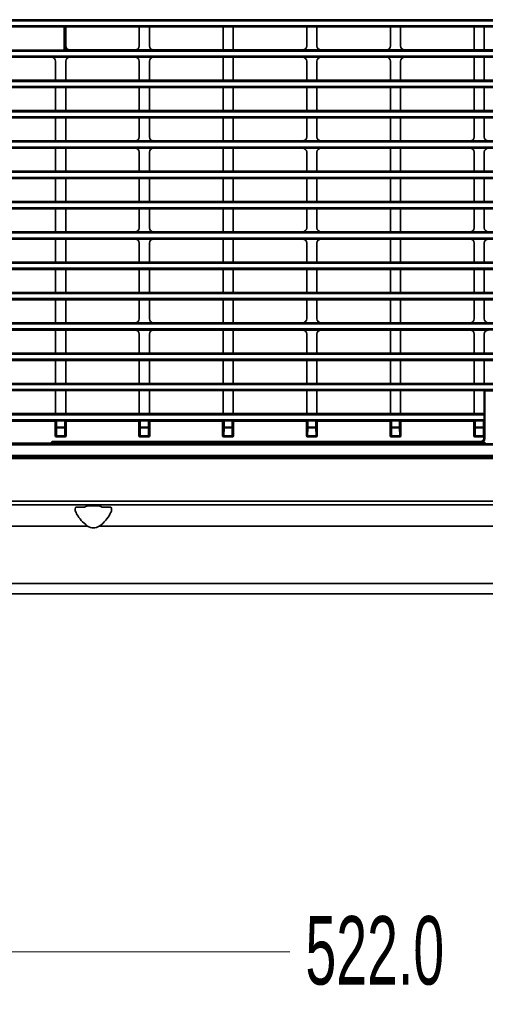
# Model space of a CAD drawing. Header units: millimetres. Extents: x 0 to 1118, y 0 to 864.
# Tile 62 of 250: x 115 to 144, y 412 to 473. Entities that reach past the tile are written whole.
import ezdxf

# ---------------------------------------------------------------- set-up
doc = ezdxf.new("R2010")
doc.units = ezdxf.units.MM
doc.styles.add('SLDTEXTSTYLE0', font='TXT', dxfattribs={"width": 0.605})
doc.dimstyles.new('SLDDIMSTYLE3', dxfattribs={"dimtxt": 4.233333, "dimasz": 4.572, "dimexe": 0, "dimexo": 0.0625, "dimgap": 1.058333, "dimtad": 0, "dimtih": 1, "dimtoh": 1, "dimdec": 1, "dimlfac": 4, "dimrnd": 1e-09, "dimzin": 4, "dimdsep": 46, "dimtxsty": 'SLDTEXTSTYLE0', "dimsah": 1, "dimcen": 0.09, "dimadec": 0, "dimazin": 1, "dimtfac": 1, "dimtofl": 0, "dimtmove": 0, "dimatfit": 3, "dimfxl": 1, "dimfrac": 2, "dimtolj": 1, "dimtzin": 12, "dimarcsym": 0})

# ---------------------------------------------------------------- blocks, each defined once
blk = doc.blocks.new('_D_9')
at = {"color": 7, "linetype": 'Continuous', "lineweight": 0}
for p, q in [((83.423, 433.618), (83.423, 413.606)), ((213.923, 433.618), (213.923, 413.606)), ((150.289, 418.455), (148.834, 418.455)), ((148.834, 418.455), (148.834, 411.958)), ((161.608, 418.455), (163.063, 418.455)), ((163.063, 418.455), (163.063, 411.958)), ((83.423, 415.207), (131.858, 415.207)), ((213.923, 415.207), (165.487, 415.207)), ((148.834, 411.958), (150.289, 411.958)), ((163.063, 411.958), (161.608, 411.958))]:
    blk.add_line(p, q, dxfattribs=at)
at = {"color": 7, "linetype": 'Continuous', "lineweight": 18}
for points in [[(83.423, 415.207), (87.995, 414.445), (87.995, 415.969)], [(213.923, 415.207), (209.351, 415.969), (209.351, 414.445)]]:
    blk.add_solid(points, dxfattribs=at)
at = {"color": 7, "linetype": 'Continuous', "lineweight": 18, "char_height": 4.2333, "attachment_point": 1, "style": 'SLDTEXTSTYLE0'}
for s, insert in [('522.0', (132.827, 417.415)), ('20.6', (150.289, 417.415))]:
    blk.add_mtext(s, dxfattribs=dict(at, insert=insert))
blk = doc.blocks.new('_D_12')
at = {"color": 7, "linetype": 'Continuous', "lineweight": 0}
for p, q in [((156.168, 534.567), (154.713, 534.567)), ((154.713, 534.567), (154.713, 528.07)), ((167.486, 534.567), (168.942, 534.567)), ((168.942, 534.567), (168.942, 528.07)), ((77.298, 503.387), (77.298, 532.919)), ((231.805, 451.829), (231.805, 532.919)), ((77.298, 531.319), (137.737, 531.319)), ((231.805, 531.319), (171.366, 531.319)), ((154.713, 528.07), (156.168, 528.07)), ((168.942, 528.07), (167.486, 528.07))]:
    blk.add_line(p, q, dxfattribs=at)
at = {"color": 7, "linetype": 'Continuous', "lineweight": 18}
for points in [[(77.298, 531.319), (81.87, 530.557), (81.87, 532.081)], [(231.805, 531.319), (227.233, 532.081), (227.233, 530.557)]]:
    blk.add_solid(points, dxfattribs=at)
at = {"color": 7, "linetype": 'Continuous', "lineweight": 18, "char_height": 4.2333, "attachment_point": 1, "style": 'SLDTEXTSTYLE0'}
for s, insert in [('618.0', (138.706, 533.527)), ('24.3', (156.168, 533.527))]:
    blk.add_mtext(s, dxfattribs=dict(at, insert=insert))

msp = doc.modelspace()

# ---------------------------------------------------------------- linework, layer by layer
at = {"color": 7, "linetype": 'Continuous', "lineweight": 35}
for p, q in [((86.393, 472.87), (211.095, 472.87)), ((211.095, 472.807), (86.393, 472.807)), ((86.393, 472.491), (211.095, 472.491)), ((211.095, 472.429), (86.393, 472.429)), ((117.921, 472.428), (112.292, 472.428)), ((117.921, 470.996), (117.921, 472.428)), ((117.983, 472.427), (118.006, 472.423)), ((117.983, 472.427), (117.983, 470.996)), ((122.556, 472.423), (118.006, 472.423)), ((118.006, 471.25), (118.006, 472.423)), ((122.556, 472.423), (123.181, 472.423)), ((122.556, 471.25), (122.556, 472.423)), ((127.731, 472.423), (123.181, 472.423)), ((123.181, 471.25), (123.181, 472.423)), ((127.731, 472.423), (128.356, 472.423)), ((127.731, 471), (127.731, 472.423)), ((132.906, 472.423), (128.356, 472.423)), ((128.356, 471), (128.356, 472.423)), ((132.906, 472.423), (133.531, 472.423)), ((132.906, 471.25), (132.906, 472.423)), ((138.081, 472.423), (133.531, 472.423)), ((133.531, 471.25), (133.531, 472.423)), ((138.081, 472.423), (138.706, 472.423)), ((138.081, 471.25), (138.081, 472.423)), ((143.256, 472.423), (138.706, 472.423)), ((138.706, 471.25), (138.706, 472.423)), ((143.256, 472.423), (143.881, 472.423)), ((143.256, 471), (143.256, 472.423)), ((148.431, 472.423), (143.881, 472.423)), ((143.881, 471), (143.881, 472.423)), ((86.393, 470.995), (211.095, 470.995)), ((211.095, 470.932), (86.393, 470.932)), ((112.292, 470.996), (117.921, 470.996)), ((118.006, 471), (117.983, 470.996)), ((118.006, 471), (118.006, 471.25)), ((118.256, 471), (118.006, 471)), ((118.256, 471), (122.306, 471)), ((123.431, 471), (122.306, 471)), ((123.431, 471), (127.731, 471)), ((128.356, 471), (127.731, 471)), ((128.356, 471), (132.656, 471)), ((133.781, 471), (132.656, 471)), ((133.781, 471), (137.831, 471)), ((138.956, 471), (137.831, 471)), ((138.956, 471), (143.256, 471)), ((143.881, 471), (143.256, 471)), ((143.881, 471), (148.431, 471)), ((86.393, 470.616), (211.095, 470.616)), ((211.095, 470.554), (86.393, 470.554)), ((117.131, 470.548), (112.831, 470.548)), ((117.131, 470.548), (118.256, 470.548)), ((117.381, 469.125), (117.381, 470.299)), ((118.006, 469.125), (118.006, 470.299)), ((122.306, 470.548), (118.256, 470.548)), ((122.306, 470.548), (123.431, 470.548)), ((122.556, 469.125), (122.556, 470.299)), ((123.181, 469.125), (123.181, 470.299)), ((127.731, 470.548), (123.431, 470.548)), ((127.731, 470.548), (128.356, 470.548)), ((127.731, 469.125), (127.731, 470.548)), ((132.656, 470.548), (128.356, 470.548)), ((128.356, 469.125), (128.356, 470.548)), ((132.656, 470.548), (133.781, 470.548)), ((132.906, 469.125), (132.906, 470.299)), ((133.531, 469.125), (133.531, 470.299)), ((137.831, 470.548), (133.781, 470.548)), ((137.831, 470.548), (138.956, 470.548)), ((138.081, 469.125), (138.081, 470.299)), ((138.706, 469.125), (138.706, 470.299)), ((143.256, 470.548), (138.956, 470.548)), ((143.256, 470.548), (143.881, 470.548)), ((143.256, 469.125), (143.256, 470.548)), ((148.431, 470.548), (143.881, 470.548)), ((143.881, 469.125), (143.881, 470.548)), ((86.393, 469.12), (211.095, 469.12)), ((211.095, 469.057), (86.393, 469.057)), ((112.831, 469.125), (117.381, 469.125)), ((118.006, 469.125), (117.381, 469.125)), ((118.006, 469.125), (122.556, 469.125)), ((123.181, 469.125), (122.556, 469.125)), ((123.181, 469.125), (127.731, 469.125)), ((128.356, 469.125), (127.731, 469.125)), ((128.356, 469.125), (132.906, 469.125)), ((133.531, 469.125), (132.906, 469.125)), ((133.531, 469.125), (138.081, 469.125)), ((138.706, 469.125), (138.081, 469.125)), ((138.706, 469.125), (143.256, 469.125)), ((143.881, 469.125), (143.256, 469.125)), ((143.881, 469.125), (148.431, 469.125)), ((86.393, 468.741), (211.095, 468.741)), ((211.095, 468.679), (86.393, 468.679)), ((117.381, 468.673), (112.831, 468.673)), ((117.381, 468.673), (118.006, 468.673)), ((117.381, 467.25), (117.381, 468.673)), ((122.556, 468.673), (118.006, 468.673)), ((118.006, 467.25), (118.006, 468.673)), ((122.556, 468.673), (123.181, 468.673)), ((122.556, 467.25), (122.556, 468.673)), ((127.731, 468.673), (123.181, 468.673)), ((123.181, 467.25), (123.181, 468.673)), ((127.731, 468.673), (128.356, 468.673)), ((127.731, 467.25), (127.731, 468.673)), ((132.906, 468.673), (128.356, 468.673)), ((128.356, 467.25), (128.356, 468.673)), ((132.906, 468.673), (133.531, 468.673)), ((132.906, 467.25), (132.906, 468.673)), ((138.081, 468.673), (133.531, 468.673)), ((133.531, 467.25), (133.531, 468.673)), ((138.081, 468.673), (138.706, 468.673)), ((138.081, 467.25), (138.081, 468.673)), ((143.256, 468.673), (138.706, 468.673)), ((138.706, 467.25), (138.706, 468.673)), ((143.256, 468.673), (143.881, 468.673)), ((143.256, 467.25), (143.256, 468.673)), ((148.431, 468.673), (143.881, 468.673)), ((143.881, 467.25), (143.881, 468.673)), ((86.393, 467.245), (211.095, 467.245)), ((112.831, 467.25), (117.381, 467.25)), ((118.006, 467.25), (117.381, 467.25)), ((118.006, 467.25), (122.556, 467.25)), ((123.181, 467.25), (122.556, 467.25)), ((123.181, 467.25), (127.731, 467.25)), ((128.356, 467.25), (127.731, 467.25)), ((128.356, 467.25), (132.906, 467.25)), ((133.531, 467.25), (132.906, 467.25)), ((133.531, 467.25), (138.081, 467.25)), ((138.706, 467.25), (138.081, 467.25)), ((138.706, 467.25), (143.256, 467.25)), ((143.881, 467.25), (143.256, 467.25)), ((143.881, 467.25), (148.431, 467.25)), ((211.095, 467.182), (86.393, 467.182)), ((86.393, 466.866), (211.095, 466.866)), ((211.095, 466.804), (86.393, 466.804)), ((117.381, 466.798), (112.831, 466.798)), ((117.381, 466.798), (118.006, 466.798)), ((117.381, 465.375), (117.381, 466.798)), ((122.556, 466.798), (118.006, 466.798)), ((118.006, 465.375), (118.006, 466.798)), ((122.556, 466.798), (123.181, 466.798)), ((122.556, 465.625), (122.556, 466.798)), ((127.731, 466.798), (123.181, 466.798)), ((123.181, 465.625), (123.181, 466.798)), ((127.731, 466.798), (128.356, 466.798)), ((127.731, 465.375), (127.731, 466.798)), ((132.906, 466.798), (128.356, 466.798)), ((128.356, 465.375), (128.356, 466.798)), ((132.906, 466.798), (133.531, 466.798)), ((132.906, 465.625), (132.906, 466.798)), ((138.081, 466.798), (133.531, 466.798)), ((133.531, 465.625), (133.531, 466.798)), ((138.081, 466.798), (138.706, 466.798)), ((138.081, 465.375), (138.081, 466.798)), ((143.256, 466.798), (138.706, 466.798)), ((138.706, 465.375), (138.706, 466.798)), ((143.256, 466.798), (143.881, 466.798)), ((143.256, 465.625), (143.256, 466.798)), ((148.431, 466.798), (143.881, 466.798)), ((143.881, 465.625), (143.881, 466.798)), ((86.393, 465.37), (211.095, 465.37)), ((211.095, 465.307), (86.393, 465.307)), ((86.393, 464.991), (211.095, 464.991)), ((211.095, 464.929), (86.393, 464.929)), ((113.081, 465.375), (117.381, 465.375)), ((117.381, 464.923), (113.081, 464.923)), ((118.006, 465.375), (117.381, 465.375)), ((117.381, 464.923), (118.006, 464.923)), ((117.381, 463.5), (117.381, 464.923)), ((118.006, 465.375), (122.306, 465.375)), ((122.306, 464.923), (118.006, 464.923)), ((118.006, 463.5), (118.006, 464.923)), ((123.431, 465.375), (122.306, 465.375)), ((122.306, 464.923), (123.431, 464.923)), ((123.431, 465.375), (127.731, 465.375)), ((127.731, 464.923), (123.431, 464.923)), ((128.356, 465.375), (127.731, 465.375)), ((127.731, 464.923), (128.356, 464.923)), ((127.731, 463.5), (127.731, 464.923)), ((128.356, 465.375), (132.656, 465.375)), ((132.656, 464.923), (128.356, 464.923)), ((128.356, 463.5), (128.356, 464.923)), ((133.781, 465.375), (132.656, 465.375)), ((132.656, 464.923), (133.781, 464.923)), ((133.781, 465.375), (138.081, 465.375)), ((138.081, 464.923), (133.781, 464.923)), ((138.706, 465.375), (138.081, 465.375)), ((138.081, 464.923), (138.706, 464.923)), ((138.081, 463.5), (138.081, 464.923)), ((138.706, 465.375), (143.006, 465.375)), ((143.006, 464.923), (138.706, 464.923)), ((138.706, 463.5), (138.706, 464.923)), ((144.131, 465.375), (143.006, 465.375)), ((143.006, 464.923), (144.131, 464.923)), ((122.556, 463.5), (122.556, 464.674)), ((123.181, 463.5), (123.181, 464.674)), ((132.906, 463.5), (132.906, 464.674)), ((133.531, 463.5), (133.531, 464.674)), ((143.256, 463.5), (143.256, 464.674)), ((143.881, 463.5), (143.881, 464.674)), ((86.393, 463.495), (211.095, 463.495)), ((211.095, 463.432), (86.393, 463.432)), ((86.393, 463.116), (211.095, 463.116)), ((211.095, 463.054), (86.393, 463.054)), ((112.831, 463.5), (117.381, 463.5)), ((117.381, 463.048), (112.831, 463.048)), ((118.006, 463.5), (117.381, 463.5)), ((117.381, 463.048), (118.006, 463.048)), ((117.381, 461.625), (117.381, 463.048)), ((118.006, 463.5), (122.556, 463.5)), ((122.556, 463.048), (118.006, 463.048)), ((118.006, 461.625), (118.006, 463.048)), ((123.181, 463.5), (122.556, 463.5)), ((122.556, 463.048), (123.181, 463.048)), ((122.556, 461.625), (122.556, 463.048)), ((123.181, 463.5), (127.731, 463.5)), ((127.731, 463.048), (123.181, 463.048)), ((123.181, 461.625), (123.181, 463.048)), ((128.356, 463.5), (127.731, 463.5)), ((127.731, 463.048), (128.356, 463.048)), ((127.731, 461.625), (127.731, 463.048)), ((128.356, 463.5), (132.906, 463.5)), ((132.906, 463.048), (128.356, 463.048)), ((128.356, 461.625), (128.356, 463.048)), ((133.531, 463.5), (132.906, 463.5)), ((132.906, 463.048), (133.531, 463.048)), ((132.906, 461.625), (132.906, 463.048)), ((133.531, 463.5), (138.081, 463.5)), ((138.081, 463.048), (133.531, 463.048)), ((133.531, 461.625), (133.531, 463.048)), ((138.706, 463.5), (138.081, 463.5)), ((138.081, 463.048), (138.706, 463.048)), ((138.081, 461.625), (138.081, 463.048)), ((138.706, 463.5), (143.256, 463.5)), ((143.256, 463.048), (138.706, 463.048)), ((138.706, 461.625), (138.706, 463.048)), ((143.881, 463.5), (143.256, 463.5)), ((143.256, 463.048), (143.881, 463.048)), ((143.256, 461.625), (143.256, 463.048)), ((143.881, 463.5), (148.431, 463.5)), ((148.431, 463.048), (143.881, 463.048)), ((143.881, 461.625), (143.881, 463.048)), ((86.393, 461.62), (211.095, 461.62)), ((211.095, 461.557), (86.393, 461.557)), ((86.393, 461.241), (211.095, 461.241)), ((211.095, 461.179), (86.393, 461.179)), ((112.831, 461.625), (117.381, 461.625)), ((117.381, 461.173), (112.831, 461.173)), ((118.006, 461.625), (117.381, 461.625)), ((117.381, 461.173), (118.006, 461.173)), ((117.381, 459.75), (117.381, 461.173)), ((118.006, 461.625), (122.556, 461.625)), ((122.556, 461.173), (118.006, 461.173)), ((118.006, 459.75), (118.006, 461.173)), ((123.181, 461.625), (122.556, 461.625)), ((122.556, 461.173), (123.181, 461.173)), ((122.556, 460), (122.556, 461.173)), ((123.181, 461.625), (127.731, 461.625)), ((127.731, 461.173), (123.181, 461.173)), ((123.181, 460), (123.181, 461.173)), ((128.356, 461.625), (127.731, 461.625)), ((127.731, 461.173), (128.356, 461.173)), ((127.731, 459.75), (127.731, 461.173)), ((128.356, 461.625), (132.906, 461.625)), ((132.906, 461.173), (128.356, 461.173)), ((128.356, 459.75), (128.356, 461.173)), ((133.531, 461.625), (132.906, 461.625)), ((132.906, 461.173), (133.531, 461.173)), ((132.906, 460), (132.906, 461.173)), ((133.531, 461.625), (138.081, 461.625)), ((138.081, 461.173), (133.531, 461.173)), ((133.531, 460), (133.531, 461.173)), ((138.706, 461.625), (138.081, 461.625)), ((138.081, 461.173), (138.706, 461.173)), ((138.081, 459.75), (138.081, 461.173)), ((138.706, 461.625), (143.256, 461.625)), ((143.256, 461.173), (138.706, 461.173)), ((138.706, 459.75), (138.706, 461.173)), ((143.881, 461.625), (143.256, 461.625)), ((143.256, 461.173), (143.881, 461.173)), ((143.256, 460), (143.256, 461.173)), ((143.881, 461.625), (148.431, 461.625)), ((148.431, 461.173), (143.881, 461.173)), ((143.881, 460), (143.881, 461.173)), ((86.393, 459.745), (211.095, 459.745)), ((211.095, 459.682), (86.393, 459.682)), ((86.393, 459.366), (211.095, 459.366)), ((211.095, 459.304), (86.393, 459.304)), ((113.081, 459.75), (117.381, 459.75)), ((117.381, 459.298), (113.081, 459.298)), ((118.006, 459.75), (117.381, 459.75)), ((117.381, 459.298), (118.006, 459.298)), ((117.381, 457.875), (117.381, 459.298)), ((118.006, 459.75), (122.306, 459.75)), ((122.306, 459.298), (118.006, 459.298)), ((118.006, 457.875), (118.006, 459.298)), ((123.431, 459.75), (122.306, 459.75)), ((122.306, 459.298), (123.431, 459.298)), ((123.431, 459.75), (127.731, 459.75)), ((127.731, 459.298), (123.431, 459.298)), ((128.356, 459.75), (127.731, 459.75)), ((127.731, 459.298), (128.356, 459.298)), ((127.731, 457.875), (127.731, 459.298)), ((128.356, 459.75), (132.656, 459.75)), ((132.656, 459.298), (128.356, 459.298)), ((128.356, 457.875), (128.356, 459.298)), ((133.781, 459.75), (132.656, 459.75)), ((132.656, 459.298), (133.781, 459.298)), ((133.781, 459.75), (138.081, 459.75)), ((138.081, 459.298), (133.781, 459.298)), ((138.706, 459.75), (138.081, 459.75)), ((138.081, 459.298), (138.706, 459.298)), ((138.081, 457.875), (138.081, 459.298)), ((138.706, 459.75), (143.006, 459.75)), ((143.006, 459.298), (138.706, 459.298)), ((138.706, 457.875), (138.706, 459.298)), ((144.131, 459.75), (143.006, 459.75)), ((143.006, 459.298), (144.131, 459.298)), ((122.556, 457.875), (122.556, 459.049)), ((123.181, 457.875), (123.181, 459.049)), ((132.906, 457.875), (132.906, 459.049)), ((133.531, 457.875), (133.531, 459.049)), ((143.256, 457.875), (143.256, 459.049)), ((143.881, 457.875), (143.881, 459.049)), ((86.393, 457.87), (211.095, 457.87)), ((211.095, 457.807), (86.393, 457.807)), ((86.393, 457.491), (211.095, 457.491)), ((112.831, 457.875), (117.381, 457.875)), ((118.006, 457.875), (117.381, 457.875)), ((118.006, 457.875), (122.556, 457.875)), ((123.181, 457.875), (122.556, 457.875)), ((123.181, 457.875), (127.731, 457.875)), ((128.356, 457.875), (127.731, 457.875)), ((128.356, 457.875), (132.906, 457.875)), ((133.531, 457.875), (132.906, 457.875)), ((133.531, 457.875), (138.081, 457.875)), ((138.706, 457.875), (138.081, 457.875)), ((138.706, 457.875), (143.256, 457.875)), ((143.881, 457.875), (143.256, 457.875)), ((143.881, 457.875), (148.431, 457.875)), ((211.095, 457.429), (86.393, 457.429)), ((117.381, 457.423), (112.831, 457.423)), ((117.381, 457.423), (118.006, 457.423)), ((117.381, 456), (117.381, 457.423)), ((122.556, 457.423), (118.006, 457.423)), ((118.006, 456), (118.006, 457.423)), ((122.556, 457.423), (123.181, 457.423)), ((122.556, 456), (122.556, 457.423)), ((127.731, 457.423), (123.181, 457.423)), ((123.181, 456), (123.181, 457.423)), ((127.731, 457.423), (128.356, 457.423)), ((127.731, 456), (127.731, 457.423)), ((132.906, 457.423), (128.356, 457.423)), ((128.356, 456), (128.356, 457.423)), ((132.906, 457.423), (133.531, 457.423)), ((132.906, 456), (132.906, 457.423)), ((138.081, 457.423), (133.531, 457.423)), ((133.531, 456), (133.531, 457.423)), ((138.081, 457.423), (138.706, 457.423)), ((138.081, 456), (138.081, 457.423)), ((143.256, 457.423), (138.706, 457.423)), ((138.706, 456), (138.706, 457.423)), ((143.256, 457.423), (143.881, 457.423)), ((143.256, 456), (143.256, 457.423)), ((148.431, 457.423), (143.881, 457.423)), ((143.881, 456), (143.881, 457.423)), ((86.393, 455.995), (211.095, 455.995)), ((211.095, 455.932), (86.393, 455.932)), ((112.831, 456), (117.381, 456)), ((118.006, 456), (117.381, 456)), ((118.006, 456), (122.556, 456)), ((123.181, 456), (122.556, 456)), ((123.181, 456), (127.731, 456)), ((128.356, 456), (127.731, 456)), ((128.356, 456), (132.906, 456)), ((133.531, 456), (132.906, 456)), ((133.531, 456), (138.081, 456)), ((138.706, 456), (138.081, 456)), ((138.706, 456), (143.256, 456)), ((143.881, 456), (143.256, 456)), ((143.881, 456), (148.431, 456)), ((86.393, 455.616), (211.095, 455.616)), ((211.095, 455.554), (86.393, 455.554)), ((117.381, 455.548), (112.831, 455.548)), ((117.381, 455.548), (118.006, 455.548)), ((117.381, 454.125), (117.381, 455.548)), ((122.556, 455.548), (118.006, 455.548)), ((118.006, 454.125), (118.006, 455.548)), ((122.556, 455.548), (123.181, 455.548)), ((122.556, 454.375), (122.556, 455.548)), ((127.731, 455.548), (123.181, 455.548)), ((123.181, 454.375), (123.181, 455.548)), ((127.731, 455.548), (128.356, 455.548)), ((127.731, 454.125), (127.731, 455.548)), ((132.906, 455.548), (128.356, 455.548)), ((128.356, 454.125), (128.356, 455.548)), ((132.906, 455.548), (133.531, 455.548)), ((132.906, 454.375), (132.906, 455.548)), ((138.081, 455.548), (133.531, 455.548)), ((133.531, 454.375), (133.531, 455.548)), ((138.081, 455.548), (138.706, 455.548)), ((138.081, 454.125), (138.081, 455.548)), ((143.256, 455.548), (138.706, 455.548)), ((138.706, 454.125), (138.706, 455.548)), ((143.256, 455.548), (143.881, 455.548)), ((143.256, 454.375), (143.256, 455.548)), ((148.431, 455.548), (143.881, 455.548)), ((143.881, 454.375), (143.881, 455.548)), ((86.393, 454.12), (211.095, 454.12)), ((211.095, 454.057), (86.393, 454.057)), ((113.081, 454.125), (117.381, 454.125)), ((118.006, 454.125), (117.381, 454.125)), ((118.006, 454.125), (122.306, 454.125)), ((123.431, 454.125), (122.306, 454.125)), ((123.431, 454.125), (127.731, 454.125)), ((128.356, 454.125), (127.731, 454.125)), ((128.356, 454.125), (132.656, 454.125)), ((133.781, 454.125), (132.656, 454.125)), ((133.781, 454.125), (138.081, 454.125)), ((138.706, 454.125), (138.081, 454.125)), ((138.706, 454.125), (143.006, 454.125)), ((144.131, 454.125), (143.006, 454.125)), ((86.393, 453.741), (211.095, 453.741)), ((211.095, 453.679), (86.393, 453.679)), ((117.381, 453.673), (113.081, 453.673)), ((117.381, 453.673), (118.006, 453.673)), ((117.381, 452.25), (117.381, 453.673)), ((122.306, 453.673), (118.006, 453.673)), ((118.006, 452.25), (118.006, 453.673)), ((122.306, 453.673), (123.431, 453.673)), ((122.556, 452.25), (122.556, 453.424)), ((123.181, 452.25), (123.181, 453.424)), ((127.731, 453.673), (123.431, 453.673)), ((127.731, 453.673), (128.356, 453.673)), ((127.731, 452.25), (127.731, 453.673)), ((132.656, 453.673), (128.356, 453.673)), ((128.356, 452.25), (128.356, 453.673)), ((132.656, 453.673), (133.781, 453.673)), ((132.906, 452.25), (132.906, 453.424)), ((133.531, 452.25), (133.531, 453.424)), ((138.081, 453.673), (133.781, 453.673)), ((138.081, 453.673), (138.706, 453.673)), ((138.081, 452.25), (138.081, 453.673)), ((143.006, 453.673), (138.706, 453.673)), ((138.706, 452.25), (138.706, 453.673)), ((143.006, 453.673), (144.131, 453.673)), ((143.256, 452.25), (143.256, 453.424)), ((143.881, 452.25), (143.881, 453.424)), ((86.393, 452.245), (211.095, 452.245)), ((211.095, 452.182), (86.393, 452.182)), ((112.831, 452.25), (117.381, 452.25)), ((118.006, 452.25), (117.381, 452.25)), ((118.006, 452.25), (122.556, 452.25)), ((123.181, 452.25), (122.556, 452.25)), ((123.181, 452.25), (127.731, 452.25)), ((128.356, 452.25), (127.731, 452.25)), ((128.356, 452.25), (132.906, 452.25)), ((133.531, 452.25), (132.906, 452.25)), ((133.531, 452.25), (138.081, 452.25)), ((138.706, 452.25), (138.081, 452.25)), ((138.706, 452.25), (143.256, 452.25)), ((143.881, 452.25), (143.256, 452.25)), ((143.881, 452.25), (148.431, 452.25)), ((86.393, 451.866), (211.095, 451.866)), ((211.095, 451.804), (86.393, 451.804)), ((117.381, 451.798), (112.831, 451.798)), ((117.381, 451.798), (118.006, 451.798)), ((117.381, 450.375), (117.381, 451.798)), ((122.556, 451.798), (118.006, 451.798)), ((118.006, 450.375), (118.006, 451.798)), ((122.556, 451.798), (123.181, 451.798)), ((122.556, 450.375), (122.556, 451.798)), ((127.731, 451.798), (123.181, 451.798)), ((123.181, 450.375), (123.181, 451.798)), ((127.731, 451.798), (128.356, 451.798)), ((127.731, 450.375), (127.731, 451.798)), ((132.906, 451.798), (128.356, 451.798)), ((128.356, 450.375), (128.356, 451.798)), ((132.906, 451.798), (133.531, 451.798)), ((132.906, 450.375), (132.906, 451.798)), ((138.081, 451.798), (133.531, 451.798)), ((133.531, 450.375), (133.531, 451.798)), ((138.081, 451.798), (138.706, 451.798)), ((138.081, 450.375), (138.081, 451.798)), ((143.256, 451.798), (138.706, 451.798)), ((138.706, 450.375), (138.706, 451.798)), ((143.256, 451.798), (143.881, 451.798)), ((143.256, 450.375), (143.256, 451.798)), ((148.431, 451.798), (143.881, 451.798)), ((143.881, 450.375), (143.881, 451.798)), ((86.393, 450.37), (211.095, 450.37)), ((211.095, 450.307), (86.393, 450.307)), ((112.831, 450.375), (117.381, 450.375)), ((118.006, 450.375), (117.381, 450.375)), ((118.006, 450.375), (122.556, 450.375)), ((123.181, 450.375), (122.556, 450.375)), ((123.181, 450.375), (127.731, 450.375)), ((128.356, 450.375), (127.731, 450.375)), ((128.356, 450.375), (132.906, 450.375)), ((133.531, 450.375), (132.906, 450.375)), ((133.531, 450.375), (138.081, 450.375)), ((138.706, 450.375), (138.081, 450.375)), ((138.706, 450.375), (143.256, 450.375)), ((143.881, 450.375), (143.256, 450.375)), ((143.881, 450.375), (148.431, 450.375)), ((86.393, 449.991), (211.095, 449.991)), ((211.095, 449.929), (86.393, 449.929)), ((117.381, 449.923), (112.831, 449.923)), ((118.006, 449.923), (117.381, 449.923)), ((117.381, 449.923), (117.381, 448.5)), ((122.556, 449.923), (118.006, 449.923)), ((118.006, 448.5), (118.006, 449.923)), ((123.181, 449.923), (122.556, 449.923)), ((122.556, 449.923), (122.556, 448.5)), ((127.731, 449.923), (123.181, 449.923)), ((123.181, 448.5), (123.181, 449.923)), ((128.356, 449.923), (127.731, 449.923)), ((127.731, 449.923), (127.731, 448.5)), ((132.906, 449.923), (128.356, 449.923)), ((128.356, 448.5), (128.356, 449.923)), ((133.531, 449.923), (132.906, 449.923)), ((132.906, 449.923), (132.906, 448.5)), ((138.081, 449.923), (133.531, 449.923)), ((133.531, 448.5), (133.531, 449.923)), ((138.706, 449.923), (138.081, 449.923)), ((138.081, 449.923), (138.081, 448.5)), ((143.256, 449.923), (138.706, 449.923)), ((138.706, 448.5), (138.706, 449.923)), ((143.881, 449.923), (143.256, 449.923)), ((143.256, 449.923), (143.256, 448.5)), ((143.881, 448.5), (143.881, 449.923)), ((143.92, 449.904), (143.881, 449.923)), ((153.606, 449.923), (143.881, 449.923)), ((143.92, 449.904), (143.92, 446.949)), ((153.568, 449.904), (143.92, 449.904)), ((91.579, 448.495), (143.871, 448.495)), ((143.869, 448.432), (91.579, 448.432)), ((112.831, 448.5), (117.381, 448.5)), ((117.381, 448.5), (118.006, 448.5)), ((118.006, 448.5), (122.556, 448.5)), ((122.556, 448.5), (123.181, 448.5)), ((123.181, 448.5), (127.731, 448.5)), ((127.731, 448.5), (128.356, 448.5)), ((128.356, 448.5), (132.906, 448.5)), ((132.906, 448.5), (133.531, 448.5)), ((133.531, 448.5), (138.081, 448.5)), ((138.081, 448.5), (138.706, 448.5)), ((138.706, 448.5), (143.256, 448.5)), ((143.256, 448.5), (143.881, 448.5)), ((143.869, 448.432), (143.869, 448.116)), ((143.871, 448.495), (143.881, 448.5)), ((91.579, 448.116), (143.869, 448.116)), ((143.871, 448.054), (91.579, 448.054)), ((117.358, 448.037), (112.854, 448.037)), ((117.38, 448.048), (117.358, 448.037)), ((117.358, 447.137), (117.358, 448.037)), ((117.38, 447.67), (117.38, 448.048)), ((117.945, 448.048), (117.443, 448.048)), ((117.443, 448.048), (117.443, 447.67)), ((117.945, 447.67), (117.945, 448.048)), ((118.029, 448.037), (118.007, 448.048)), ((118.007, 448.048), (118.007, 447.67)), ((122.533, 448.037), (118.029, 448.037)), ((118.029, 448.037), (118.029, 447.137)), ((122.555, 448.048), (122.533, 448.037)), ((122.533, 447.137), (122.533, 448.037)), ((122.555, 447.67), (122.555, 448.048)), ((123.12, 448.048), (122.618, 448.048)), ((122.618, 448.048), (122.618, 447.67)), ((123.12, 447.67), (123.12, 448.048)), ((123.204, 448.037), (123.182, 448.048)), ((123.182, 448.048), (123.182, 447.67)), ((127.708, 448.037), (123.204, 448.037)), ((123.204, 448.037), (123.204, 447.137)), ((127.73, 448.048), (127.708, 448.037)), ((127.708, 447.137), (127.708, 448.037)), ((127.73, 447.67), (127.73, 448.048)), ((128.295, 448.048), (127.793, 448.048)), ((127.793, 448.048), (127.793, 447.67)), ((128.295, 447.67), (128.295, 448.048)), ((128.379, 448.037), (128.357, 448.048)), ((128.357, 448.048), (128.357, 447.67)), ((132.883, 448.037), (128.379, 448.037)), ((128.379, 448.037), (128.379, 447.137)), ((132.905, 448.048), (132.883, 448.037)), ((132.883, 447.137), (132.883, 448.037)), ((132.905, 447.67), (132.905, 448.048)), ((133.47, 448.048), (132.968, 448.048)), ((132.968, 448.048), (132.968, 447.67)), ((133.47, 447.67), (133.47, 448.048)), ((133.554, 448.037), (133.532, 448.048)), ((133.532, 448.048), (133.532, 447.67)), ((138.058, 448.037), (133.554, 448.037)), ((133.554, 448.037), (133.554, 447.137)), ((138.08, 448.048), (138.058, 448.037)), ((138.058, 447.137), (138.058, 448.037)), ((138.08, 447.67), (138.08, 448.048)), ((138.645, 448.048), (138.143, 448.048)), ((138.143, 448.048), (138.143, 447.67)), ((138.645, 447.67), (138.645, 448.048)), ((138.729, 448.037), (138.707, 448.048)), ((138.707, 448.048), (138.707, 447.67)), ((143.233, 448.037), (138.729, 448.037)), ((138.729, 448.037), (138.729, 447.137)), ((143.255, 448.048), (143.233, 448.037)), ((143.233, 447.137), (143.233, 448.037)), ((143.255, 447.67), (143.255, 448.048)), ((143.82, 448.048), (143.318, 448.048)), ((143.318, 448.048), (143.318, 447.67)), ((143.82, 447.67), (143.82, 448.048)), ((143.882, 448.048), (143.871, 448.054)), ((143.882, 448.048), (143.882, 447.67)), ((117.358, 447.137), (117.372, 447.177)), ((117.372, 447.177), (117.38, 447.67)), ((117.443, 447.67), (117.38, 447.67)), ((117.434, 447.115), (117.421, 447.074)), ((117.443, 447.625), (117.434, 447.133)), ((117.434, 447.133), (117.953, 447.133)), ((117.434, 447.133), (117.434, 447.115)), ((117.953, 447.115), (117.434, 447.115)), ((117.443, 447.67), (117.945, 447.67)), ((117.443, 447.67), (117.443, 447.625)), ((117.945, 447.625), (117.443, 447.625)), ((117.945, 447.625), (117.945, 447.67)), ((117.945, 447.67), (118.007, 447.67)), ((117.953, 447.133), (117.945, 447.625)), ((117.953, 447.115), (117.953, 447.133)), ((117.967, 447.074), (117.953, 447.115)), ((118.007, 447.67), (118.016, 447.177)), ((118.016, 447.177), (118.029, 447.137)), ((122.533, 447.137), (122.547, 447.177)), ((122.547, 447.177), (122.555, 447.67)), ((122.618, 447.67), (122.555, 447.67)), ((122.609, 447.115), (122.596, 447.074)), ((122.618, 447.625), (122.609, 447.133)), ((122.609, 447.133), (123.128, 447.133)), ((122.609, 447.133), (122.609, 447.115)), ((123.128, 447.115), (122.609, 447.115)), ((122.618, 447.67), (123.12, 447.67)), ((122.618, 447.67), (122.618, 447.625)), ((123.12, 447.625), (122.618, 447.625)), ((123.12, 447.67), (123.182, 447.67)), ((123.12, 447.625), (123.12, 447.67)), ((123.128, 447.133), (123.12, 447.625)), ((123.128, 447.115), (123.128, 447.133)), ((123.142, 447.074), (123.128, 447.115)), ((123.182, 447.67), (123.191, 447.177)), ((123.191, 447.177), (123.204, 447.137)), ((127.708, 447.137), (127.722, 447.177)), ((127.722, 447.177), (127.73, 447.67)), ((127.793, 447.67), (127.73, 447.67)), ((127.784, 447.115), (127.771, 447.074)), ((127.793, 447.625), (127.784, 447.133)), ((127.784, 447.133), (128.303, 447.133)), ((127.784, 447.133), (127.784, 447.115)), ((128.303, 447.115), (127.784, 447.115)), ((127.793, 447.67), (128.295, 447.67)), ((127.793, 447.67), (127.793, 447.625)), ((128.295, 447.625), (127.793, 447.625)), ((128.295, 447.625), (128.295, 447.67)), ((128.295, 447.67), (128.357, 447.67)), ((128.303, 447.133), (128.295, 447.625)), ((128.303, 447.115), (128.303, 447.133)), ((128.317, 447.074), (128.303, 447.115)), ((128.357, 447.67), (128.366, 447.177)), ((128.366, 447.177), (128.379, 447.137)), ((132.883, 447.137), (132.897, 447.177)), ((132.897, 447.177), (132.905, 447.67)), ((132.968, 447.67), (132.905, 447.67)), ((132.959, 447.115), (132.946, 447.074)), ((132.968, 447.625), (132.959, 447.133)), ((132.959, 447.133), (133.478, 447.133)), ((132.959, 447.133), (132.959, 447.115)), ((133.478, 447.115), (132.959, 447.115)), ((132.968, 447.67), (133.47, 447.67)), ((132.968, 447.67), (132.968, 447.625)), ((133.47, 447.625), (132.968, 447.625)), ((133.47, 447.67), (133.532, 447.67)), ((133.47, 447.625), (133.47, 447.67)), ((133.478, 447.133), (133.47, 447.625)), ((133.478, 447.115), (133.478, 447.133)), ((133.492, 447.074), (133.478, 447.115)), ((133.532, 447.67), (133.541, 447.177)), ((133.541, 447.177), (133.554, 447.137)), ((138.058, 447.137), (138.072, 447.177)), ((138.072, 447.177), (138.08, 447.67)), ((138.143, 447.67), (138.08, 447.67)), ((138.134, 447.115), (138.121, 447.074)), ((138.143, 447.625), (138.134, 447.133)), ((138.134, 447.133), (138.653, 447.133)), ((138.134, 447.133), (138.134, 447.115)), ((138.653, 447.115), (138.134, 447.115)), ((138.143, 447.67), (138.645, 447.67)), ((138.143, 447.67), (138.143, 447.625)), ((138.645, 447.625), (138.143, 447.625)), ((138.645, 447.67), (138.707, 447.67)), ((138.645, 447.625), (138.645, 447.67)), ((138.653, 447.133), (138.645, 447.625)), ((138.653, 447.115), (138.653, 447.133)), ((138.667, 447.074), (138.653, 447.115)), ((138.707, 447.67), (138.716, 447.177)), ((138.716, 447.177), (138.729, 447.137)), ((143.233, 447.137), (143.247, 447.177)), ((143.247, 447.177), (143.255, 447.67)), ((143.318, 447.67), (143.255, 447.67)), ((143.309, 447.115), (143.296, 447.074)), ((143.318, 447.625), (143.309, 447.133)), ((143.309, 447.133), (143.828, 447.133)), ((143.309, 447.133), (143.309, 447.115)), ((143.828, 447.115), (143.309, 447.115)), ((143.318, 447.67), (143.82, 447.67)), ((143.318, 447.67), (143.318, 447.625)), ((143.82, 447.625), (143.318, 447.625)), ((143.82, 447.625), (143.82, 447.67)), ((143.82, 447.67), (143.882, 447.67)), ((143.828, 447.133), (143.82, 447.625)), ((143.828, 447.115), (143.828, 447.133)), ((143.842, 447.074), (143.828, 447.115)), ((143.882, 447.67), (143.891, 447.177)), ((143.891, 447.177), (143.905, 447.134)), ((143.905, 447.134), (143.905, 446.963)), ((83.548, 446.638), (212.857, 446.638)), ((212.854, 446.575), (83.548, 446.575)), ((107.684, 446.668), (117.354, 446.668)), ((117.242, 446.776), (143.655, 446.776)), ((117.242, 446.776), (117.242, 446.713)), ((143.655, 446.713), (117.242, 446.713)), ((117.242, 446.713), (117.256, 446.699)), ((117.256, 446.699), (143.67, 446.699)), ((117.354, 446.668), (117.373, 446.687)), ((117.373, 446.699), (117.373, 446.687)), ((143.961, 446.687), (117.373, 446.687)), ((117.421, 447.074), (117.967, 447.074)), ((122.596, 447.074), (123.142, 447.074)), ((127.771, 447.074), (128.317, 447.074)), ((132.946, 447.074), (133.492, 447.074)), ((138.121, 447.074), (138.667, 447.074)), ((143.296, 447.074), (143.842, 447.074)), ((143.655, 446.776), (143.655, 446.713)), ((143.67, 446.699), (143.655, 446.713)), ((143.843, 446.963), (143.843, 447.074)), ((143.843, 446.963), (143.905, 446.963)), ((143.905, 446.963), (143.92, 446.949)), ((83.548, 445.911), (212.854, 445.911)), ((212.857, 445.848), (83.548, 445.848)), ((213.173, 445.724), (83.548, 445.724)), ((97.874, 445.833), (199.471, 445.833)), ((83.548, 443.095), (213.171, 443.095)), ((213.165, 442.849), (83.548, 442.849)), ((118.643, 442.724), (119.177, 442.724)), ((120.261, 442.724), (120.795, 442.724)), ((119.353, 441.546), (94.195, 441.546)), ((148.103, 441.546), (120.084, 441.546)), ((95.458, 438.001), (201.888, 438.001)), ((201.888, 437.349), (95.458, 437.349))]:
    msp.add_line(p, q, dxfattribs=at)
for centre, radius, start, end in [((117.427, 447.189), 0.0567, 192.23793, 277.22506), ((117.434, 447.177), 0.0625, 180.09622, 269.97363), ((117.436, 447.682), 0.0567, 192.23793, 277.22506), ((117.952, 447.682), 0.0567, 262.77494, 347.76207), ((117.961, 447.189), 0.0567, 262.77494, 347.76207), ((117.953, 447.177), 0.0625, 270.02637, 359.90378), ((122.602, 447.189), 0.0567, 192.23793, 277.22506), ((122.609, 447.177), 0.0625, 180.09622, 269.97363), ((122.611, 447.682), 0.0567, 192.23793, 277.22506), ((123.127, 447.682), 0.0567, 262.77494, 347.76207), ((123.136, 447.189), 0.0567, 262.77494, 347.76207), ((123.128, 447.177), 0.0625, 270.02637, 359.90378), ((127.777, 447.189), 0.0567, 192.23793, 277.22506), ((127.784, 447.177), 0.0625, 180.09622, 269.97363), ((127.786, 447.682), 0.0567, 192.23793, 277.22506), ((128.302, 447.682), 0.0567, 262.77494, 347.76207), ((128.311, 447.189), 0.0567, 262.77494, 347.76207), ((128.303, 447.177), 0.0625, 270.02637, 359.90378), ((132.952, 447.189), 0.0567, 192.23793, 277.22506), ((132.959, 447.177), 0.0625, 180.09622, 269.97363), ((132.961, 447.682), 0.0567, 192.23793, 277.22506), ((133.477, 447.682), 0.0567, 262.77494, 347.76207), ((133.486, 447.189), 0.0567, 262.77494, 347.76207), ((133.478, 447.177), 0.0625, 270.02637, 359.90378), ((138.127, 447.189), 0.0567, 192.23793, 277.22506), ((138.134, 447.177), 0.0625, 180.09622, 269.97363), ((138.136, 447.682), 0.0567, 192.23793, 277.22506), ((138.652, 447.682), 0.0567, 262.77494, 347.76207), ((138.661, 447.189), 0.0567, 262.77494, 347.76207), ((138.653, 447.177), 0.0625, 270.02637, 359.90378), ((143.302, 447.189), 0.0567, 192.23793, 277.22506), ((143.309, 447.177), 0.0625, 180.09622, 269.97363), ((143.311, 447.682), 0.0567, 192.23793, 277.22506), ((143.827, 447.682), 0.0567, 262.77494, 347.76207), ((143.836, 447.189), 0.0567, 262.77494, 347.76207), ((143.828, 447.177), 0.0625, 270.02637, 359.90378)]:
    msp.add_arc(centre, radius, start, end, dxfattribs=at)
for centre, major_axis, ratio, start_param, end_param in [((117.921, 472.427), (0.0625, 0), 0.008727, 0.05236, 1.570796), ((117.921, 470.996), (0.0625, 0), 0.008727, 4.712389, 6.230825), ((118.256, 471.25), (0.177, 0.177), 0.999695, 2.356347, 3.926839), ((122.306, 471.25), (-0.177, 0.177), 0.999695, 2.356347, 3.926839), ((123.431, 471.25), (0.177, 0.177), 0.999695, 2.356347, 3.926839), ((132.656, 471.25), (-0.177, 0.177), 0.999695, 2.356347, 3.926839), ((133.781, 471.25), (0.177, 0.177), 0.999695, 2.356347, 3.926839), ((137.831, 471.25), (-0.177, 0.177), 0.999695, 2.356347, 3.926839), ((138.956, 471.25), (0.177, 0.177), 0.999695, 2.356347, 3.926839), ((117.131, 470.298), (0.177, 0.177), 0.999695, 5.497939, 7.068431), ((118.256, 470.298), (-0.177, 0.177), 0.999695, 5.497939, 7.068431), ((122.306, 470.298), (0.177, 0.177), 0.999695, 5.497939, 7.068431), ((123.431, 470.298), (-0.177, 0.177), 0.999695, 5.497939, 7.068431), ((132.656, 470.298), (0.177, 0.177), 0.999695, 5.497939, 7.068431), ((133.781, 470.298), (-0.177, 0.177), 0.999695, 5.497939, 7.068431), ((137.831, 470.298), (0.177, 0.177), 0.999695, 5.497939, 7.068431), ((138.956, 470.298), (-0.177, 0.177), 0.999695, 5.497939, 7.068431), ((122.306, 465.625), (-0.177, 0.177), 0.999695, 2.356347, 3.926839), ((123.431, 465.625), (0.177, 0.177), 0.999695, 2.356347, 3.926839), ((132.656, 465.625), (-0.177, 0.177), 0.999695, 2.356347, 3.926839), ((133.781, 465.625), (0.177, 0.177), 0.999695, 2.356347, 3.926839), ((143.006, 465.625), (-0.177, 0.177), 0.999695, 2.356347, 3.926839), ((144.131, 465.625), (0.177, 0.177), 0.999695, 2.356347, 3.926839), ((122.306, 464.673), (0.177, 0.177), 0.999695, 5.497939, 7.068431), ((123.431, 464.673), (-0.177, 0.177), 0.999695, 5.497939, 7.068431), ((132.656, 464.673), (0.177, 0.177), 0.999695, 5.497939, 7.068431), ((133.781, 464.673), (-0.177, 0.177), 0.999695, 5.497939, 7.068431), ((143.006, 464.673), (0.177, 0.177), 0.999695, 5.497939, 7.068431), ((144.131, 464.673), (-0.177, 0.177), 0.999695, 5.497939, 7.068431), ((122.306, 460), (-0.177, 0.177), 0.999695, 2.356347, 3.926839), ((123.431, 460), (0.177, 0.177), 0.999695, 2.356347, 3.926839), ((132.656, 460), (-0.177, 0.177), 0.999695, 2.356347, 3.926839), ((133.781, 460), (0.177, 0.177), 0.999695, 2.356347, 3.926839), ((143.006, 460), (-0.177, 0.177), 0.999695, 2.356347, 3.926839), ((144.131, 460), (0.177, 0.177), 0.999695, 2.356347, 3.926839), ((122.306, 459.048), (0.177, 0.177), 0.999695, 5.497939, 7.068431), ((123.431, 459.048), (-0.177, 0.177), 0.999695, 5.497939, 7.068431), ((132.656, 459.048), (0.177, 0.177), 0.999695, 5.497939, 7.068431), ((133.781, 459.048), (-0.177, 0.177), 0.999695, 5.497939, 7.068431), ((143.006, 459.048), (0.177, 0.177), 0.999695, 5.497939, 7.068431), ((144.131, 459.048), (-0.177, 0.177), 0.999695, 5.497939, 7.068431), ((122.306, 454.375), (-0.177, 0.177), 0.999695, 2.356347, 3.926839), ((123.431, 454.375), (0.177, 0.177), 0.999695, 2.356347, 3.926839), ((132.656, 454.375), (-0.177, 0.177), 0.999695, 2.356347, 3.926839), ((133.781, 454.375), (0.177, 0.177), 0.999695, 2.356347, 3.926839), ((143.006, 454.375), (-0.177, 0.177), 0.999695, 2.356347, 3.926839), ((144.131, 454.375), (0.177, 0.177), 0.999695, 2.356347, 3.926839), ((122.306, 453.423), (0.177, 0.177), 0.999695, 5.497939, 7.068431), ((123.431, 453.423), (-0.177, 0.177), 0.999695, 5.497939, 7.068431), ((132.656, 453.423), (0.177, 0.177), 0.999695, 5.497939, 7.068431), ((133.781, 453.423), (-0.177, 0.177), 0.999695, 5.497939, 7.068431), ((143.006, 453.423), (0.177, 0.177), 0.999695, 5.497939, 7.068431), ((144.131, 453.423), (-0.177, 0.177), 0.999695, 5.497939, 7.068431), ((143.871, 448.432), (0, 0.0625), 0.017455, 0.008727, 1.570796), ((117.443, 448.048), (0.0625, 0), 0.008727, 1.570796, 3.124139), ((117.945, 448.048), (0.0625, 0), 0.008727, 0.017453, 1.570796), ((122.618, 448.048), (0.0625, 0), 0.008727, 1.570796, 3.124139), ((123.12, 448.048), (0.0625, 0), 0.008727, 0.017453, 1.570796), ((127.793, 448.048), (0.0625, 0), 0.008727, 1.570796, 3.124139), ((128.295, 448.048), (0.0625, 0), 0.008727, 0.017453, 1.570796), ((132.968, 448.048), (0.0625, 0), 0.008727, 1.570796, 3.124139), ((133.47, 448.048), (0.0625, 0), 0.008727, 0.017453, 1.570796), ((138.143, 448.048), (0.0625, 0), 0.008727, 1.570796, 3.124139), ((138.645, 448.048), (0.0625, 0), 0.008727, 0.017453, 1.570796), ((143.318, 448.048), (0.0625, 0), 0.008727, 1.570796, 3.124139), ((143.82, 448.048), (0.0625, 0), 0.008727, 0.017453, 1.570796), ((143.871, 448.116), (0, 0.0625), 0.017455, 1.570796, 3.132866), ((117.421, 447.137), (0.0198, 0.0594), 0.998478, 1.89276, 3.462643), ((117.967, 447.137), (0.0198, -0.0594), 0.998478, 5.962135, 7.532018), ((122.596, 447.137), (0.0198, 0.0594), 0.998478, 1.89276, 3.462643), ((123.142, 447.137), (0.0198, -0.0594), 0.998478, 5.962135, 7.532018), ((127.771, 447.137), (0.0198, 0.0594), 0.998478, 1.89276, 3.462643), ((128.317, 447.137), (0.0198, -0.0594), 0.998478, 5.962135, 7.532018), ((132.946, 447.137), (0.0198, 0.0594), 0.998478, 1.89276, 3.462643), ((133.492, 447.137), (0.0198, -0.0594), 0.998478, 5.962135, 7.532018), ((138.121, 447.137), (0.0198, 0.0594), 0.998478, 1.89276, 3.462643), ((138.667, 447.137), (0.0198, -0.0594), 0.998478, 5.962135, 7.532018), ((143.296, 447.137), (0.0198, 0.0594), 0.998478, 1.89276, 3.462643), ((143.843, 447.134), (0.0618, 0.01), 0.946286, 4.560134, 6.113477), ((117.242, 446.588), (0.133, -0.133), 0.999695, 2.356347, 3.486564), ((117.242, 446.588), (-0.0884, 0.0884), 0.999391, 5.497939, 6.374913), ((117.256, 446.574), (0.0884, -0.0884), 0.999695, 2.356347, 3.074327), ((143.655, 446.963), (-0.133, 0.133), 0.999695, 2.356347, 3.926839), ((143.655, 446.963), (-0.177, 0.177), 0.999848, 2.356347, 3.926839), ((143.67, 446.949), (-0.177, 0.177), 0.999695, 2.356347, 3.926839), ((143.842, 447.137), (0.0198, -0.0594), 0.998478, 5.962135, 5.978675), ((119.719, 443.471), (0, 2.039), 0.545175, 2.806399, 3.476786)]:
    msp.add_ellipse(centre, major_axis=major_axis, ratio=ratio, start_param=start_param, end_param=end_param, dxfattribs=at)
for points, knots in [([(119.353, 441.546), (119.214, 441.662), (118.949, 441.882), (118.706, 442.235), (118.583, 442.505), (118.588, 442.656), (118.632, 442.711), (118.643, 442.724)], [0, 0, 0, 0, 0.271891, 0.519844, 0.751254, 0.940302, 1, 1, 1, 1]), ([(119.177, 442.724), (119.199, 442.734), (119.261, 442.763), (119.408, 442.79), (119.611, 442.804), (119.824, 442.804), (120.025, 442.79), (120.173, 442.763), (120.236, 442.735), (120.261, 442.724)], [0, 0, 0, 0, 0.092142, 0.258578, 0.41923, 0.579181, 0.739233, 0.89918, 1, 1, 1, 1]), ([(120.795, 442.724), (120.82, 442.677), (120.87, 442.582), (120.787, 442.332), (120.573, 442), (120.31, 441.703), (120.12, 441.571), (120.084, 441.546)], [0, 0, 0, 0, 0.190779, 0.380717, 0.655767, 0.935874, 1, 1, 1, 1])]:
    msp.add_open_spline(points, degree=3, knots=knots, dxfattribs=at)

# ---------------------------------------------------------------- dimensions: what is measured, and where the dimension line sits
at = {"color": 7, "linetype": 'Continuous', "lineweight": 18}
for base, p1, p2, picture, middle in [((231.805, 531.319), (77.298, 501.787), (231.805, 450.229), '_D_12', (154.551, 531.319)), ((213.923, 415.207), (83.423, 435.218), (213.923, 435.218), '_D_9', (148.673, 415.207))]:
    dim = msp.add_linear_dim(base=base, p1=p1, p2=p2, dimstyle='SLDDIMSTYLE3', dxfattribs=at)
    dim.commit()
    dim.dimension.update_dxf_attribs({"geometry": picture, "text_midpoint": middle, "dimtype": 160})

doc.saveas('drawing.dxf')
